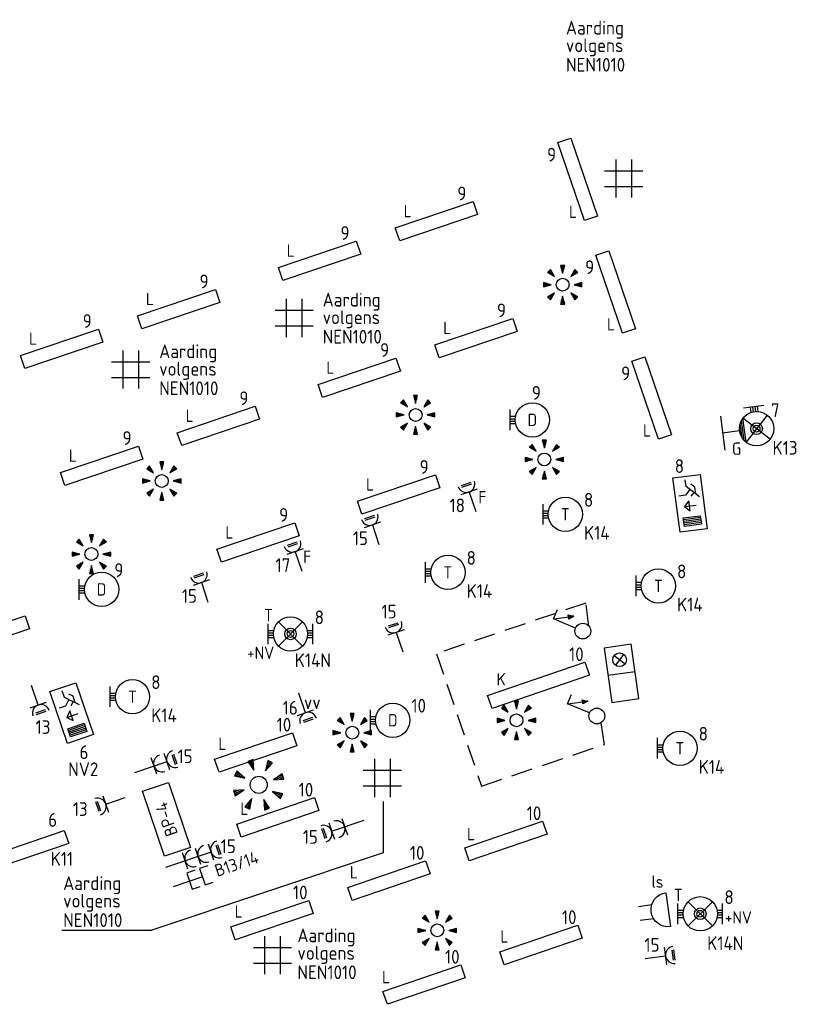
# Model space of a CAD drawing. Header units: millimetres. Extents: x 28812 to 120869, y 26747 to 104834.
# Tile 36 of 36: x 87904 to 99350, y 90475 to 104834. Entities that reach past the tile are written whole.
import ezdxf
from ezdxf.enums import TextEntityAlignment as Align

# ---------------------------------------------------------------- set-up
doc = ezdxf.new("R2010")
doc.units = ezdxf.units.MM
doc.header["$LTSCALE"] = 100
doc.linetypes.add('B0702', pattern=[4.6875, 3.125, -1.5625])
for name, color, linetype in [('EB63101-_ATTRIB', 2, 'Continuous'), ('EB63103-_ATTRIB', 2, 'Continuous'), ('EB63105-_ATTRIB', 2, 'Continuous'), ('EB63501-_ATTRIB', 2, 'Continuous'), ('EB6411--_ATTRIB', 2, 'Continuous'), ('EB6441--_ATTRIB', 2, 'Continuous'), ('EL6110--_CEN-NOODSTR', 3, 'Continuous'), ('EL62203-_KRACHT-WCD230', 3, 'Continuous'), ('EL62204-_KRACHT-ASP230', 3, 'Continuous'), ('EL62209-_KRACHT-ASP400', 3, 'Continuous'), ('EL63101-_LICHT-ARM', 3, 'Continuous'), ('EL63102-_LICHT-SCH', 3, 'Continuous'), ('EL63103-_LICHT-WCD230V', 3, 'Continuous'), ('EL63105-_LICHT-KAST', 3, 'Continuous'), ('EL63202-_NOODVRL-TXT', 3, 'Continuous'), ('EL63501-_NOODVRL-ARM', 3, 'Continuous'), ('EL6411--_DEURBEL', 3, 'Continuous'), ('EL6424--_SYMBOOL', 3, 'Continuous'), ('EL6441--_DATACOM', 3, 'Continuous'), ('EL6540--_TREKTOUW', 2, 'B0702')]:
    doc.layers.add(name, color=color, linetype=linetype)
doc.styles.add('NORATT', font='iso.shx')
doc.styles.add('NORDIM', font='isocp.shx')
doc.styles.add('ST013', font='iso.shx', dxfattribs={"height": 26})

# ---------------------------------------------------------------- blocks, each defined once
blk = doc.blocks.new('ES3W1L')
for p, q in [((1.25, 0), (-1.25, 0)), ((-0.75, 1.25), (0.75, 1.25)), ((-0.75, 1), (0.75, 1)), ((0, 0), (0, -3))]:
    blk.add_line(p, q)
blk.add_arc((0, 1.25), 1.25, 180, 0)
at = {"style": 'NORATT'}
for tag, flags, p in [('VERMOGEN', 9, (-2.5, 3)), ('GROEP', 8, (0, 3)), ('SCHAK', 8, (2.5, 3)), ('GELIJK', 9, (5, 3)), ('KAST', 9, (7, 3)), ('TAL', 8, (2.5, 3))]:
    blk.add_attdef(tag, text='', height=1.8, rotation=90, dxfattribs=dict(at, flags=flags)).set_placement(p, align=Align.MIDDLE_CENTER)
at = {"style": 'NORATT', "flags": 8}
blk.add_attdef('DOEL', text='', height=1.8, rotation=90, dxfattribs=at).set_placement((-2.5, 3), align=Align.MIDDLE_LEFT)
at = {"style": 'NORATT', "flags": 9}
blk.add_attdef('M_CODE', text='', height=1.8, dxfattribs=at).set_placement((0, 0), align=Align.MIDDLE_CENTER)
blk = doc.blocks.new('ES3G10')
for p, q in [((-3.25, -1.5), (-3.25, 1.5)), ((-3.25, 0.52), (-2.44, 0.52)), ((-3.25, 0.17), (-2.49, 0.17)), ((-3.25, -0.17), (-2.49, -0.17)), ((-3.25, -0.52), (-2.44, -0.52))]:
    blk.add_line(p, q)
blk.add_circle((0, 0), 2.5)
at = {"style": 'NORATT', "flags": 9}
blk.add_attdef('GELIJK', text='', height=1.8, dxfattribs=at).set_placement((3.5, 5), align=Align.MIDDLE_CENTER)
at = {"color": 6, "style": 'NORATT'}
for tag, flags, p in [('SCHAK', 8, (3.5, 2.75)), ('A_CODE', 8, (0, 0)), ('GROEP', 8, (-3.5, -2.75)), ('KAST', 9, (3.5, -2.75))]:
    blk.add_attdef(tag, text='', height=1.8, dxfattribs=dict(at, flags=flags)).set_placement(p, align=Align.MIDDLE)
blk = doc.blocks.new('EJ3P21')
at = {"color": 0}
blk.add_lwpolyline([(-6, -1), (-6, 1), (6, 1), (6, -1)], close=True, dxfattribs=at)
at = {"style": 'NORATT'}
for tag, height, flags, p in [('GROEPI', 1.8, 9, (0, 9.5)), ('CODE', 3.5, 8, (0, 4.5)), ('GELIJK', 1.8, 9, (3.5, 5)), ('M_CODE', 1.8, 9, (0, 0)), ('VERMOGEN', 1.8, 9, (0, -5.5)), ('DOEL', 1.8, 9, (0, -7.5)), ('VERMOGENI', 1.8, 9, (0, -9.5)), ('DOELI', 1.8, 9, (0, -11.5))]:
    blk.add_attdef(tag, text='', height=height, dxfattribs=dict(at, flags=flags)).set_placement(p, align=Align.MIDDLE_CENTER)
at = {"style": 'NORATT', "flags": 9}
for tag in ['GELIJKI', 'TAL']:
    blk.add_attdef(tag, text='', height=1.8, rotation=90, dxfattribs=at).set_placement((5, 2.75), align=Align.MIDDLE_CENTER)
at = {"style": 'NORATT'}
for tag, flags, p in [('SCHAK', 8, (3.5, 2.8)), ('A_CODE', 8, (0, 0)), ('GROEP', 8, (-3.5, -2.8)), ('KAST', 9, (3.5, -2.8))]:
    blk.add_attdef(tag, text='', height=1.8, dxfattribs=dict(at, flags=flags)).set_placement(p, align=Align.MIDDLE)
blk = doc.blocks.new('ES652141')
for p, q in [((-0.2, 3.75), (-0.2, 3)), ((0, 3.75), (0, 2.25)), ((0.2, 3.75), (0.2, 3)), ((-2.79, 2.51), (-2.26, 1.98)), ((-2.65, 2.65), (-1.59, 1.59)), ((-2.51, 2.79), (-1.98, 2.26)), ((2.65, 2.65), (1.59, 1.59)), ((2.51, 2.79), (1.98, 2.26)), ((2.79, 2.51), (2.26, 1.98)), ((-3.75, 0.2), (-3, 0.2)), ((-3.75, 0), (-2.25, 0)), ((3.75, 0), (2.25, 0)), ((3.75, 0.2), (3, 0.2)), ((-3.75, -0.2), (-3, -0.2)), ((3.75, -0.2), (3, -0.2)), ((-2.79, -2.51), (-2.26, -1.98)), ((-2.65, -2.65), (-1.59, -1.59)), ((-2.51, -2.79), (-1.98, -2.26)), ((0, -3.75), (0, -2.25)), ((2.65, -2.65), (1.59, -1.59)), ((2.51, -2.79), (1.98, -2.26)), ((2.79, -2.51), (2.26, -1.98)), ((-0.2, -3.75), (-0.2, -3)), ((0.2, -3.75), (0.2, -3))]:
    blk.add_line(p, q)
for points in [[(-1.59, 1.59), (-2.37, 2.93), (-2.93, 2.37)], [(0, 2.25), (0.4, 3.75), (-0.4, 3.75)], [(1.59, 1.59), (2.93, 2.37), (2.37, 2.93)], [(-2.25, 0), (-3.75, 0.4), (-3.75, -0.4)], [(2.25, 0), (3.75, -0.4), (3.75, 0.4)], [(-1.59, -1.59), (-2.93, -2.37), (-2.37, -2.93)], [(0, -2.25), (-0.4, -3.75), (0.4, -3.75)], [(1.59, -1.59), (2.37, -2.93), (2.93, -2.37)]]:
    blk.add_lwpolyline(points, close=True)
blk.add_circle((0, 0), 1.25)
at = {"style": 'NORATT'}
blk.add_attdef('NUMMER', text='', height=1.8, dxfattribs=at).set_placement((0, 5), align=Align.MIDDLE)
for tag, flags, p in [('CODE', 9, (1, 3.5)), ('PANEEL', 9, (0, 3)), ('GRP', 8, (0, -5)), ('RUIMTE', 9, (0, -7.5))]:
    blk.add_attdef(tag, text='', height=1.8, dxfattribs=dict(at, flags=flags)).set_placement(p, align=Align.MIDDLE_LEFT)
at = {"style": 'NORATT', "flags": 8}
blk.add_attdef('M_CODE', text='', height=1.8, dxfattribs=at).set_placement((0, 0), align=Align.MIDDLE_CENTER)
blk = doc.blocks.new('ES081010')
at = {"color": 0}
for p, q in [((-1, 0), (-1, -2)), ((1, -2), (1, 0))]:
    blk.add_line(p, q, dxfattribs=at)
blk.add_lwpolyline([(-2.5, 2.25), (2.5, 2.25, -1)], format="xyb", close=True, dxfattribs=at)
at = {"color": 0, "style": 'NORATT', "flags": 8}
for tag, p in [('NUMMER', (0, 6.75)), ('SCHAK', (0, 4))]:
    blk.add_attdef(tag, text='', height=1.8, dxfattribs=at).set_placement(p, align=Align.MIDDLE)
at = {"style": 'NORATT'}
for tag, flags, p in [('CODE', 9, (1, 3.5)), ('PANEEL', 9, (0, 3)), ('GRP', 8, (0, -5)), ('RUIMTE', 9, (0, -7.5))]:
    blk.add_attdef(tag, text='', height=1.8, dxfattribs=dict(at, flags=flags)).set_placement(p, align=Align.MIDDLE_LEFT)
at = {"style": 'NORATT', "flags": 8}
blk.add_attdef('M_CODE', text='', height=1.8, dxfattribs=at).set_placement((0, 0), align=Align.MIDDLE_CENTER)
blk = doc.blocks.new('EJ3P31')
at = {"color": 0}
blk.add_lwpolyline([(-7.5, -1), (-7.5, 1), (7.5, 1), (7.5, -1)], close=True, dxfattribs=at)
at = {"style": 'NORATT', "flags": 9}
blk.add_attdef('GELIJK', text='', height=1.8, dxfattribs=at).set_placement((3.5, 5), align=Align.MIDDLE_CENTER)
at = {"color": 0, "style": 'NORATT'}
for tag, flags, p in [('A_CODE', 8, (-3.5, 2.75)), ('SCHAK', 8, (3.5, 2.75)), ('GROEP', 8, (-3.5, -2.75)), ('KAST', 9, (3.5, -2.75))]:
    blk.add_attdef(tag, text='', height=1.8, dxfattribs=dict(at, flags=flags)).set_placement(p, align=Align.MIDDLE)
blk = doc.blocks.new('ES3S1-T')
at = {"color": 1}
blk.add_line((2.31, 4), (2.31, 1), dxfattribs=at)
at = {"color": 0}
blk.add_lwpolyline([(0.58, 1), (2.31, 4), (3.61, 3.25)], dxfattribs=at)
at = {"color": 1}
blk.add_lwpolyline([(2.01, 1.8), (2.61, 1.8), (2.31, 1)], close=True, dxfattribs=at)
blk.add_lwpolyline([(2.16, 1.8), (2.31, 1), (2.46, 1.8), (2.46, 1.8)], dxfattribs=at)
at = {"color": 0}
blk.add_circle((0, 0), 1.15, dxfattribs=at)
at = {"style": 'NORATT'}
for tag, flags, p in [('SCHAK', 8, (3, 5.5)), ('KAST', 9, (-3, 0.5)), ('M_CODE', 9, (0, 0)), ('DOEL', 9, (-3, -2)), ('GROEP', 9, (-3, -4.5))]:
    blk.add_attdef(tag, text='', height=1.8, dxfattribs=dict(at, flags=flags)).set_placement(p, align=Align.MIDDLE_CENTER)
blk = doc.blocks.new('0810A6')
for p, q in [((4, 4), (-4, 4)), ((-4, 4), (-4, 0)), ((0, 0), (0, 4)), ((4, 0), (4, 4)), ((-2.71, 1.29), (-1.29, 2.71)), ((-2.71, 2.71), (-1.29, 1.29)), ((-4, 0), (4, 0))]:
    blk.add_line(p, q)
blk.add_circle((-2, 2), 1)
at = {"style": 'ST013', "flags": 1}
for tag in ['VERMOGEN', 'A2', 'A1', 'CODE', 'GEBOUW', 'KAST', 'RUIMTE']:
    blk.add_attdef(tag, (0, 0), '', height=1.3, dxfattribs=at)
blk = doc.blocks.new('ES111352')
at = {"color": 0}
blk.add_line((0, 1.5), (0, -3), dxfattribs=at)
for points in [[(-1.25, 2.75), (-1.25, 1.5), (1.25, 1.5), (1.25, 2.75)], [(-1.25, 0.75), (-1.25, -0.5), (1.25, -0.5), (1.25, 0.75)]]:
    blk.add_lwpolyline(points, dxfattribs=at)
at = {"color": 0, "style": 'NORATT', "flags": 8}
blk.add_attdef('NUMMER1', text='', height=1.8, rotation=90, dxfattribs=at).set_placement((-1.5, 4.5), align=Align.MIDDLE_LEFT)
at = {"style": 'NORATT', "flags": 8}
blk.add_attdef('NUMMER', text='', height=1.8, rotation=90, dxfattribs=at).set_placement((1.5, 4.5), align=Align.MIDDLE_LEFT)
at = {"style": 'NORATT'}
for tag, flags, p in [('CODE', 9, (1, 3.5)), ('PANEEL', 9, (0, 3)), ('GRP', 8, (0, -5)), ('RUIMTE', 9, (0, -7.5))]:
    blk.add_attdef(tag, text='', height=1.8, dxfattribs=dict(at, flags=flags)).set_placement(p, align=Align.MIDDLE_LEFT)
at = {"style": 'NORATT', "flags": 8}
blk.add_attdef('M_CODE', text='', height=1.8, dxfattribs=at).set_placement((0, 0), align=Align.MIDDLE_CENTER)
blk = doc.blocks.new('ES3W2L')
for p, q in [((-0.75, 3.25), (0.75, 3.25)), ((-0.75, 3), (0.75, 3)), ((1.25, 2), (-1.25, 2)), ((0, 2), (0, -3)), ((1.25, 0), (-1.25, 0))]:
    blk.add_line(p, q)
for centre in [(0, 3.25), (0, 1.25)]:
    blk.add_arc(centre, 1.25, 180, 0)
at = {"style": 'NORATT'}
for tag, height, flags, p in [('GROEPI', 1.8, 9, (0, 9.5)), ('CODE', 3.5, 8, (0, 4.5)), ('M_CODE', 1.8, 9, (0, 0)), ('VERMOGENI', 1.8, 9, (0, -9.5)), ('DOELI', 1.8, 9, (0, -11.5))]:
    blk.add_attdef(tag, text='', height=height, dxfattribs=dict(at, flags=flags)).set_placement(p, align=Align.MIDDLE_CENTER)
for tag, flags, p in [('VERMOGEN', 9, (-2.5, 5)), ('GROEP', 8, (0, 5)), ('SCHAK', 8, (2.5, 5)), ('GELIJKI', 9, (5, 5)), ('GELIJK', 9, (5, 5)), ('KAST', 9, (7, 5)), ('TAL', 8, (2.5, 5))]:
    blk.add_attdef(tag, text='', height=1.8, rotation=90, dxfattribs=dict(at, flags=flags)).set_placement(p, align=Align.MIDDLE_CENTER)
at = {"style": 'NORATT', "flags": 8}
blk.add_attdef('DOEL', text='', height=1.8, rotation=90, dxfattribs=at).set_placement((-2.5, 5), align=Align.MIDDLE_LEFT)
blk = doc.blocks.new('ES111207')
at = {"color": 0}
blk.add_lwpolyline([(5, -2), (-5, -2), (-5, 2), (5, 2)], close=True, dxfattribs=at)
at = {"style": 'NORATT'}
for tag, height, flags, p in [('GROEPI', 1.8, 9, (0, 9.5)), ('GROEP', 1.8, 8, (0, 7.5)), ('CODE', 3.5, 8, (0, 4.5)), ('M_CODE', 1.8, 9, (0, 0)), ('KAST', 1.8, 9, (0, -3.5)), ('VERMOGEN', 1.8, 9, (0, -5.5)), ('DOEL', 1.8, 9, (0, -7.5)), ('VERMOGENI', 1.8, 9, (0, -9.5)), ('DOELI', 1.8, 9, (0, -11.5))]:
    blk.add_attdef(tag, text='', height=height, dxfattribs=dict(at, flags=flags)).set_placement(p, align=Align.MIDDLE_CENTER)
at = {"style": 'NORATT', "flags": 9}
for tag in ['GELIJKI', 'TAL']:
    blk.add_attdef(tag, text='', height=1.8, rotation=90, dxfattribs=at).set_placement((5, 3.75), align=Align.MIDDLE_CENTER)
at = {"color": 0, "style": 'NORATT', "flags": 9}
blk.add_attdef('RUIMTE', text='', height=1.8, dxfattribs=at).set_placement((0, -9.5), align=Align.MIDDLE)
blk = doc.blocks.new('ES3G11WW')
at = {"color": 0}
for p, q in [((-3.25, -1.5), (-3.25, 1.5)), ((-1.77, 1.77), (1.77, -1.77)), ((1.77, 1.77), (-1.77, -1.77)), ((-3.25, 0.52), (-2.44, 0.52)), ((-3.25, 0.17), (-2.49, 0.17)), ((-3.25, -0.17), (-2.49, -0.17)), ((-3.25, -0.52), (-2.44, -0.52)), ((1.77, -1.77), (-1.77, -1.77)), ((1.48, -2.02), (-1.48, -2.02)), ((1.05, -2.27), (-1.05, -2.27)), ((0, -2.5), (0, -5)), ((-2.5, -5), (2.5, -5))]:
    blk.add_line(p, q, dxfattribs=at)
blk.add_lwpolyline([(1.77, -1.77), (1.75, -1.75)], dxfattribs=at)
for radius in [2.5, 0.85, 0.5]:
    blk.add_circle((0, 0), radius, dxfattribs=at)
at = {"style": 'NORATT', "flags": 9}
blk.add_attdef('GELIJK', text='', height=1.8, dxfattribs=at).set_placement((3.5, 5), align=Align.MIDDLE_CENTER)
at = {"color": 0, "style": 'NORATT'}
for tag, flags, p in [('A_CODE', 8, (-3.5, 2.75)), ('SCHAK', 8, (3.5, 2.75)), ('GROEP', 8, (-3.5, -2.75)), ('KAST', 9, (3.5, -2.75))]:
    blk.add_attdef(tag, text='', height=1.8, dxfattribs=dict(at, flags=flags)).set_placement(p, align=Align.MIDDLE)
blk = doc.blocks.new('ES3N026')
for p, q in [((-1.5, 0.75), (-1, 0.25)), ((0.38, -0.88), (0.38, 0.87)), ((2.25, 1.25), (2.25, -1.25)), ((2.5, 1.25), (2.5, -1.25)), ((2.75, 1.25), (2.75, -1.25)), ((3, 1.25), (3, -1.25))]:
    blk.add_line(p, q)
for points in [[(4.01, 2.01), (4.01, -1.98), (-3.99, -1.98), (-3.99, 2.01)], [(3.25, -1.25), (2, -1.25), (2, 1.25), (3.25, 1.25)], [(0.38, -0.88), (1.12, -0.13), (-0.37, -0.13)]]:
    blk.add_lwpolyline(points, close=True)
for points in [[(-0.75, 1.5), (-2.5, -0.25), (-3.5, -0.25)], [(-1.25, 1), (-2.25, 1), (-2.75, 0.5)], [(-2, 0.25), (-1.25, -0.5), (-1.25, -1.5)]]:
    blk.add_lwpolyline(points)
at = {"style": 'NORATT'}
for tag, height, flags, p in [('GROEPI', 1.8, 9, (0, 9.5)), ('CODE', 3.5, 8, (0, 4.5)), ('A_CODE', 1.8, 8, (-3.5, 3.5)), ('NUMMER', 1.8, 8, (3.5, 3.5)), ('SCHAK', 1.8, 8, (3.5, 2.75)), ('M_CODE', 1.8, 9, (0, 0)), ('GROEP', 1.8, 8, (-3.5, -3.5)), ('KAST', 1.8, 9, (3.5, -3.5)), ('VERMOGEN', 1.8, 9, (0, -5.5)), ('DOEL', 1.8, 9, (0, -7.5)), ('VERMOGENI', 1.8, 9, (0, -9.5)), ('DOELI', 1.8, 9, (0, -11.5))]:
    blk.add_attdef(tag, text='', height=height, dxfattribs=dict(at, flags=flags)).set_placement(p, align=Align.MIDDLE_CENTER)
at = {"style": 'NORATT', "flags": 9}
for tag in ['GELIJKI', 'TAL']:
    blk.add_attdef(tag, text='', height=1.8, rotation=90, dxfattribs=at).set_placement((5, 3.76), align=Align.MIDDLE_CENTER)
blk = doc.blocks.new('ES3W3L')
at = {"color": 2}
for p, q in [((-0.75, 5.25), (0.75, 5.25)), ((-0.75, 5), (0.75, 5))]:
    blk.add_line(p, q, dxfattribs=at)
at = {"color": 0}
for p, q in [((1.25, 4), (-1.25, 4)), ((0, 4), (0, -3)), ((1.25, 2), (-1.25, 2)), ((1.25, 0), (-1.25, 0))]:
    blk.add_line(p, q, dxfattribs=at)
for centre in [(0, 5.25), (0, 3.25), (0, 1.25)]:
    blk.add_arc(centre, 1.25, 180, 0, dxfattribs=at)
at = {"style": 'NORATT'}
for tag, flags, p in [('VERMOGEN', 9, (-2.5, 7)), ('GROEP', 8, (0, 7)), ('SCHAK', 8, (2.5, 7)), ('GELIJK', 9, (5, 7)), ('TAL', 8, (2.5, 7)), ('KAST', 9, (7, 7))]:
    blk.add_attdef(tag, text='', height=1.8, rotation=90, dxfattribs=dict(at, flags=flags)).set_placement(p, align=Align.MIDDLE_CENTER)
at = {"style": 'NORATT', "flags": 8}
blk.add_attdef('DOEL', text='', height=1.8, rotation=90, dxfattribs=at).set_placement((-2.5, 7), align=Align.MIDDLE_LEFT)
at = {"style": 'NORATT', "flags": 9}
blk.add_attdef('M_CODE', text='', height=1.8, dxfattribs=at).set_placement((0, 0), align=Align.MIDDLE_CENTER)
blk = doc.blocks.new('EJ3T01')
at = {"color": 0}
for p, q in [((-3.25, -1.5), (-3.25, 1.5)), ((-1.77, 1.77), (1.77, -1.77)), ((1.77, 1.77), (-1.77, -1.77)), ((3.25, -1.5), (3.25, 1.5)), ((-3.25, 0.52), (-2.44, 0.52)), ((-3.25, 0.17), (-2.49, 0.17)), ((2.44, 0.52), (3.25, 0.52)), ((2.49, 0.17), (3.25, 0.17)), ((-3.25, -0.17), (-2.49, -0.17)), ((-3.25, -0.52), (-2.44, -0.52)), ((2.44, -0.52), (3.25, -0.52)), ((2.49, -0.17), (3.25, -0.17))]:
    blk.add_line(p, q, dxfattribs=at)
blk.add_lwpolyline([(1.77, -1.77), (1.75, -1.75)], dxfattribs=at)
for radius in [2.5, 0.85, 0.5]:
    blk.add_circle((0, 0), radius, dxfattribs=at)
at = {"style": 'NORATT', "flags": 9}
blk.add_attdef('GELIJK', text='', height=1.8, dxfattribs=at).set_placement((3.5, 5), align=Align.MIDDLE_CENTER)
at = {"color": 0, "style": 'NORATT'}
for tag, flags, p in [('A_CODE', 8, (-3.5, 2.75)), ('SCHAK', 8, (3.5, 2.75)), ('GROEP', 8, (-3.5, -2.75)), ('KAST', 9, (3.5, -2.75))]:
    blk.add_attdef(tag, text='', height=1.8, dxfattribs=dict(at, flags=flags)).set_placement(p, align=Align.MIDDLE)

msp = doc.modelspace()

# ---------------------------------------------------------------- linework, layer by layer
at = {"layer": 'EL62204-_KRACHT-ASP230'}
for points in [[(96600, 102797), (96600, 102240)], [(96827, 102797), (96827, 102240)], [(96992, 102625), (96435, 102625)], [(96992, 102398), (96435, 102398)], [(91793, 100763), (91793, 100206)], [(92020, 100763), (92020, 100206)], [(92185, 100591), (91628, 100591)], [(92185, 100364), (91628, 100364)], [(89409, 100011), (89409, 99454)], [(89636, 100011), (89636, 99454)], [(89800, 99839), (89244, 99839)], [(89800, 99612), (89244, 99612)], [(93081, 94054), (93081, 93498)], [(93308, 94054), (93308, 93498)], [(93473, 93883), (92916, 93883)], [(93473, 93656), (92916, 93656)], [(91477, 91471), (91477, 90914)], [(91704, 91471), (91704, 90914)], [(91869, 91299), (91312, 91299)], [(91869, 91072), (91312, 91072)]]:
    msp.add_lwpolyline(points, dxfattribs=at)
at = {"layer": 'EL62209-_KRACHT-ASP400'}
for points in [[(93204, 93431), (93204, 92684), (89833, 91554)], [(88520, 91554), (89833, 91554)]]:
    msp.add_lwpolyline(points, dxfattribs=at)
at = {"layer": 'EL6540--_TREKTOUW'}
for p, q in [((96164, 96327, 16800), (93985, 95588, 16800)), ((96208, 95990, 1200), (96164, 96327, 16800)), ((93985, 95588, 16800), (94641, 93656, 16800)), ((96435, 94265, 16800), (96384, 94582, 1200)), ((94641, 93656, 16800), (96435, 94265, 16800))]:
    msp.add_line(p, q, dxfattribs=at)

# ---------------------------------------------------------------- block references
at = {"layer": 'EL6110--_CEN-NOODSTR', "xscale": 99.99999999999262, "yscale": 99.99999999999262, "zscale": 99.99999999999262, "rotation": 288.74999999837}
msp.add_blockref('ES3N026', (88660, 94723), dxfattribs=at)
at = {"layer": 'EL62203-_KRACHT-WCD230'}
for p, xscale, yscale, zscale, rotation in [((89863, 93949, 16800), 99.99999999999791, 99.99999999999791, 99.99999999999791, 288.7500000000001), ((92644, 93066, 1050), 100, 100, 100, 108.7517353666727)]:
    msp.add_blockref('ES3W2L', p, dxfattribs=dict(at, xscale=xscale, yscale=yscale, zscale=zscale, rotation=rotation))
at = {"layer": 'EL63101-_LICHT-ARM'}
ref = msp.add_blockref('EJ3P21', (96043, 102505, 16800), dxfattribs=dict(at, xscale=100.0000000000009, yscale=100.0000000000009, zscale=100.0000000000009, rotation=288.8000000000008))
ref.add_attrib('A_CODE', 'L', dxfattribs={"layer": 'EB63101-_ATTRIB', "color": 1, "height": 180, "style": 'NORATT', "flags": 8}).set_placement((95975, 102034, 16800), align=Align.MIDDLE)
ref = msp.add_blockref('EJ3P21', (93983, 101896, 16800), dxfattribs=dict(at, xscale=99.9999999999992, yscale=99.9999999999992, zscale=99.9999999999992, rotation=18.7000000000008))
ref.add_attrib('A_CODE', 'L', dxfattribs={"layer": 'EB63101-_ATTRIB', "color": 1, "height": 180, "style": 'NORATT', "flags": 8}).set_placement((93563, 102044, 16800), align=Align.MIDDLE)
ref = msp.add_blockref('EJ3P21', (92278, 101318, 16800), dxfattribs=dict(at, xscale=99.9999999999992, yscale=99.9999999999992, zscale=99.9999999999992, rotation=18.7000000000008))
ref.add_attrib('A_CODE', 'L', dxfattribs={"layer": 'EB63101-_ATTRIB', "color": 1, "height": 180, "style": 'NORATT', "flags": 8}).set_placement((91858, 101466, 16800), align=Align.MIDDLE)
ref = msp.add_blockref('EJ3P21', (96598, 100863, 33600), dxfattribs=dict(at, xscale=100.0000000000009, yscale=100.0000000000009, zscale=100.0000000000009, rotation=288.8000000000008))
ref.add_attrib('A_CODE', 'L', dxfattribs={"layer": 'EB63101-_ATTRIB', "color": 1, "height": 180, "style": 'NORATT', "flags": 8}).set_placement((96530, 100392, 33600), align=Align.MIDDLE)
at = {"layer": 'EL63101-_LICHT-ARM', "xscale": 75, "yscale": 75, "zscale": 75}
for p in [(95824, 100969), (93679, 99070), (95557, 98421), (89976, 98107, 6129), (88950, 97041, 14400), (95150, 94616), (92755, 94436), (93995, 91553)]:
    msp.add_blockref('ES652141', p, dxfattribs=at)
at = {"layer": 'EL63101-_LICHT-ARM'}
ref = msp.add_blockref('EJ3P21', (90222, 100613, 16800), dxfattribs=dict(at, xscale=99.99999999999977, yscale=99.99999999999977, zscale=99.99999999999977, rotation=18.70000000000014))
ref.add_attrib('A_CODE', 'L', dxfattribs={"layer": 'EB63101-_ATTRIB', "color": 1, "height": 180, "style": 'NORATT', "flags": 8}).set_placement((89802, 100761, 16800), align=Align.MIDDLE)
ref = msp.add_blockref('EJ3P21', (94560, 100191, 16800), dxfattribs=dict(at, xscale=99.9999999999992, yscale=99.9999999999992, zscale=99.9999999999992, rotation=18.7000000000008))
ref.add_attrib('A_CODE', 'L', dxfattribs={"layer": 'EB63101-_ATTRIB', "color": 1, "height": 180, "style": 'NORATT', "flags": 8}).set_placement((94141, 100339, 16800), align=Align.MIDDLE)
ref = msp.add_blockref('EJ3P21', (88517, 100035, 16800), dxfattribs=dict(at, xscale=100.0000000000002, yscale=100.0000000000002, zscale=100.0000000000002, rotation=18.70000000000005))
ref.add_attrib('A_CODE', 'L', dxfattribs={"layer": 'EB63101-_ATTRIB', "color": 1, "height": 180, "style": 'NORATT', "flags": 8}).set_placement((88098, 100183, 16800), align=Align.MIDDLE)
ref = msp.add_blockref('EJ3P21', (92856, 99613, 16800), dxfattribs=dict(at, xscale=99.9999999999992, yscale=99.9999999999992, zscale=99.9999999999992, rotation=18.7000000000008))
ref.add_attrib('A_CODE', 'L', dxfattribs={"layer": 'EB63101-_ATTRIB', "color": 1, "height": 180, "style": 'NORATT', "flags": 8}).set_placement((92436, 99761, 16800), align=Align.MIDDLE)
ref = msp.add_blockref('EJ3P21', (97123, 99316, 50400), dxfattribs=dict(at, xscale=100.0000000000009, yscale=100.0000000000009, zscale=100.0000000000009, rotation=288.8000000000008))
ref.add_attrib('A_CODE', 'L', dxfattribs={"layer": 'EB63101-_ATTRIB', "color": 1, "height": 180, "style": 'NORATT', "flags": 8}).set_placement((97055, 98845, 50400), align=Align.MIDDLE)
ref = msp.add_blockref('ES3G10', (95382, 98998, 2400), dxfattribs=dict(at, xscale=100, yscale=100, zscale=100))
ref.add_attrib('A_CODE', 'D', dxfattribs={"layer": 'EB63101-_ATTRIB', "color": 1, "height": 180, "style": 'NORATT', "flags": 8}).set_placement((95382, 98998, 2400), align=Align.MIDDLE)
ref = msp.add_blockref('EJ3P21', (90803, 98909, 16800), dxfattribs=dict(at, xscale=99.99999999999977, yscale=99.99999999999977, zscale=99.99999999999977, rotation=18.70000000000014))
ref.add_attrib('A_CODE', 'L', dxfattribs={"layer": 'EB63101-_ATTRIB', "color": 1, "height": 180, "style": 'NORATT', "flags": 8}).set_placement((90383, 99058, 16800), align=Align.MIDDLE)
ref = msp.add_blockref('EJ3P21', (89099, 98329, 16800), dxfattribs=dict(at, xscale=100.0000000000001, yscale=100.0000000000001, zscale=100.0000000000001, rotation=18.69999999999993))
ref.add_attrib('A_CODE', 'L', dxfattribs={"layer": 'EB63101-_ATTRIB', "color": 1, "height": 180, "style": 'NORATT', "flags": 8}).set_placement((88679, 98477, 16800), align=Align.MIDDLE)
ref = msp.add_blockref('EJ3P21', (93433, 97908, 16800), dxfattribs=dict(at, xscale=99.9999999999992, yscale=99.9999999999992, zscale=99.9999999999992, rotation=18.7000000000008))
ref.add_attrib('A_CODE', 'L', dxfattribs={"layer": 'EB63101-_ATTRIB', "color": 1, "height": 180, "style": 'NORATT', "flags": 8}).set_placement((93014, 98057, 16800), align=Align.MIDDLE)
ref = msp.add_blockref('ES3G10', (95863, 97621, 2400), dxfattribs=dict(at, xscale=100, yscale=100, zscale=100))
ref.add_attrib('A_CODE', 'T', dxfattribs={"layer": 'EB63101-_ATTRIB', "color": 1, "height": 180, "style": 'NORATT', "flags": 8}).set_placement((95863, 97621, 2400), align=Align.MIDDLE)
ref = msp.add_blockref('EJ3P21', (91382, 97208, 16800), dxfattribs=dict(at, xscale=100.0000000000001, yscale=100.0000000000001, zscale=100.0000000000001, rotation=18.69999999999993))
ref.add_attrib('A_CODE', 'L', dxfattribs={"layer": 'EB63101-_ATTRIB', "color": 1, "height": 180, "style": 'NORATT', "flags": 8}).set_placement((90963, 97356, 16800), align=Align.MIDDLE)
ref = msp.add_blockref('ES3G10', (94150, 96774, 2400), dxfattribs=dict(at, xscale=100, yscale=100, zscale=100))
ref.add_attrib('A_CODE', 'T', dxfattribs={"layer": 'EB63101-_ATTRIB', "color": 1, "height": 180, "style": 'NORATT', "flags": 8}).set_placement((94150, 96774, 2400), align=Align.MIDDLE)
ref = msp.add_blockref('ES3G10', (97221, 96577, 2400), dxfattribs=dict(at, xscale=100, yscale=100, zscale=100))
ref.add_attrib('A_CODE', 'T', dxfattribs={"layer": 'EB63101-_ATTRIB', "color": 1, "height": 180, "style": 'NORATT', "flags": 8}).set_placement((97221, 96577, 2400), align=Align.MIDDLE)
ref = msp.add_blockref('ES3G10', (89098, 96526, 16800), dxfattribs=dict(at, xscale=100, yscale=100, zscale=100))
ref.add_attrib('A_CODE', 'D', dxfattribs={"layer": 'EB63101-_ATTRIB', "color": 1, "height": 180, "style": 'NORATT', "flags": 8}).set_placement((89098, 96526, 16800), align=Align.MIDDLE)
ref = msp.add_blockref('EJ3P21', (87448, 95854, 8529), dxfattribs=dict(at, xscale=100.0000000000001, yscale=100.0000000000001, zscale=100.0000000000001, rotation=18.69999999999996))
ref.add_attrib('A_CODE', 'L', dxfattribs={"layer": 'EB63101-_ATTRIB', "color": 1, "height": 180, "style": 'NORATT', "flags": 8}).set_placement((87028, 96002, 8529), align=Align.MIDDLE)
ref = msp.add_blockref('EJ3P31', (95472, 95127, 16800), dxfattribs=dict(at, xscale=99.99999999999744, yscale=99.99999999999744, zscale=99.99999999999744, rotation=198.8000000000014))
ref.add_attrib('A_CODE', 'K', dxfattribs={"layer": 'EB63101-_ATTRIB', "color": 1, "height": 180, "style": 'NORATT', "flags": 8}).set_placement((94927, 95215, 16800), align=Align.MIDDLE)
ref = msp.add_blockref('ES3G10', (89549, 94961, 2400), dxfattribs=dict(at, xscale=100, yscale=100, zscale=100))
ref.add_attrib('A_CODE', 'T', dxfattribs={"layer": 'EB63101-_ATTRIB', "color": 1, "height": 180, "style": 'NORATT', "flags": 8}).set_placement((89549, 94961, 2400), align=Align.MIDDLE)
ref = msp.add_blockref('ES3G10', (93346, 94618, 2600), dxfattribs=dict(at, xscale=100, yscale=100, zscale=100))
ref.add_attrib('A_CODE', 'D', dxfattribs={"layer": 'EB63101-_ATTRIB', "color": 1, "height": 180, "style": 'NORATT', "flags": 8}).set_placement((93346, 94618, 2600), align=Align.MIDDLE)
ref = msp.add_blockref('EJ3P21', (91348, 94147, 16800), dxfattribs=dict(at, xscale=99.99999999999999, yscale=99.99999999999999, zscale=99.99999999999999, rotation=198.8000000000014))
ref.add_attrib('A_CODE', 'L', dxfattribs={"layer": 'EB63101-_ATTRIB', "color": 1, "height": 180, "style": 'NORATT', "flags": 8}).set_placement((90860, 94274, 16800), align=Align.MIDDLE)
ref = msp.add_blockref('ES3G10', (97535, 94209, 2400), dxfattribs=dict(at, xscale=100, yscale=100, zscale=100))
ref.add_attrib('A_CODE', 'T', dxfattribs={"layer": 'EB63101-_ATTRIB', "color": 1, "height": 180, "style": 'NORATT', "flags": 8}).set_placement((97535, 94209, 2400), align=Align.MIDDLE)
at = {"layer": 'EL63101-_LICHT-ARM', "xscale": 99.99999999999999, "yscale": 99.99999999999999, "zscale": 99.99999999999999, "rotation": 18.75000000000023}
msp.add_blockref('ES652141', (91391, 93676, 2600), dxfattribs=at)
at = {"layer": 'EL63101-_LICHT-ARM'}
ref = msp.add_blockref('EJ3P21', (91669, 93201, 16800), dxfattribs=dict(at, xscale=99.99999999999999, yscale=99.99999999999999, zscale=99.99999999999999, rotation=198.8000000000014))
ref.add_attrib('A_CODE', 'L', dxfattribs={"layer": 'EB63101-_ATTRIB', "color": 1, "height": 180, "style": 'NORATT', "flags": 8}).set_placement((91181, 93328, 16800), align=Align.MIDDLE)
ref = msp.add_blockref('EJ3P21', (94996, 92856, 16800), dxfattribs=dict(at, xscale=99.99999999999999, yscale=99.99999999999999, zscale=99.99999999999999, rotation=198.8000000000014))
ref.add_attrib('A_CODE', 'L', dxfattribs={"layer": 'EB63101-_ATTRIB', "color": 1, "height": 180, "style": 'NORATT', "flags": 8}).set_placement((94489, 92958, 16800), align=Align.MIDDLE)
ref = msp.add_blockref('EJ3P31', (87877, 92673, 2600), dxfattribs=dict(at, xscale=100.0000000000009, yscale=100.0000000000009, zscale=100.0000000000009, rotation=18.80000000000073))
ref.add_attrib('A_CODE', 'F1', dxfattribs={"layer": 'EB63101-_ATTRIB', "color": 1, "height": 180, "style": 'NORATT', "flags": 8}).set_placement((87457, 92821, 2600), align=Align.MIDDLE)
ref = msp.add_blockref('EJ3P21', (93290, 92279, 16800), dxfattribs=dict(at, xscale=99.99999999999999, yscale=99.99999999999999, zscale=99.99999999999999, rotation=198.8000000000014))
ref.add_attrib('A_CODE', 'L', dxfattribs={"layer": 'EB63101-_ATTRIB', "color": 1, "height": 180, "style": 'NORATT', "flags": 8}).set_placement((92778, 92401, 16800), align=Align.MIDDLE)
ref = msp.add_blockref('EJ3P21', (91585, 91702, 16800), dxfattribs=dict(at, xscale=99.99999999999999, yscale=99.99999999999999, zscale=99.99999999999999, rotation=198.8000000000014))
ref.add_attrib('A_CODE', 'L', dxfattribs={"layer": 'EB63101-_ATTRIB', "color": 1, "height": 180, "style": 'NORATT', "flags": 8}).set_placement((91098, 91829, 16800), align=Align.MIDDLE)
ref = msp.add_blockref('EJ3P21', (95508, 91340, 16800), dxfattribs=dict(at, xscale=99.99999999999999, yscale=99.99999999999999, zscale=99.99999999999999, rotation=198.8000000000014))
ref.add_attrib('A_CODE', 'L', dxfattribs={"layer": 'EB63101-_ATTRIB', "color": 1, "height": 180, "style": 'NORATT', "flags": 8}).set_placement((94974, 91465, 16800), align=Align.MIDDLE)
ref = msp.add_blockref('EJ3P21', (93803, 90763, 16800), dxfattribs=dict(at, xscale=99.99999999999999, yscale=99.99999999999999, zscale=99.99999999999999, rotation=198.8000000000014))
ref.add_attrib('A_CODE', 'L', dxfattribs={"layer": 'EB63101-_ATTRIB', "color": 1, "height": 180, "style": 'NORATT', "flags": 8}).set_placement((93249, 90872, 16800), align=Align.MIDDLE)
at = {"layer": 'EL63102-_LICHT-SCH'}
for p, xscale, yscale, zscale, rotation in [((96119, 95918, 1200), 99.99999999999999, 99.99999999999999, 99.99999999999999, 97.49999999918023), ((96323, 94680, 1200), 100, 100, 100, 97.49999999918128)]:
    msp.add_blockref('ES3S1-T', p, dxfattribs=dict(at, xscale=xscale, yscale=yscale, zscale=zscale, rotation=rotation))
at = {"layer": 'EL63103-_LICHT-WCD230V'}
ref = msp.add_blockref('ES3W1L', (94459, 97945, 6000), dxfattribs=dict(at, xscale=100, yscale=100, zscale=100, rotation=18.75000000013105))
ref.add_attrib('DOEL', 'F', dxfattribs={"layer": 'EB63103-_ATTRIB', "color": 1, "height": 180, "style": 'NORATT', "flags": 8}).set_placement((94710, 97870, 6000), align=Align.MIDDLE_RIGHT)
for name, p, xscale, yscale, zscale, rotation in [('ES3W1L', (93048, 97466, 1050), 100.0000000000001, 100.0000000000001, 100.0000000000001, 18.75000000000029), ('ES3W1L', (90554, 96625, 1050), 100.0000000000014, 100.0000000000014, 100.0000000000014, 18.74999999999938), ('ES3W1L', (93394, 95898, 1050), 100, 100, 100, 18.74999999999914), ('ES3W1L', (88174, 94840, 1050), 100, 100, 100, 198.7499999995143), ('ES3W1L', (92073, 94727), 100, 100, 100, 198.7500000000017), ('ES3W1L', (89159, 93396, -14400), 100, 100, 100, 108.7502291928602), ('ES3W3L', (90317, 92566, 16800), 99.99999999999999, 99.99999999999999, 99.99999999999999, 288.750000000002), ('ES3W1L', (97326, 91179, 1050), 100.0000000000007, 100.0000000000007, 100.0000000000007, 277.4999999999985)]:
    msp.add_blockref(name, p, dxfattribs=dict(at, xscale=xscale, yscale=yscale, zscale=zscale, rotation=rotation))
ref = msp.add_blockref('ES3W1L', (91921, 97075), dxfattribs=dict(at, xscale=99.99999999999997, yscale=99.99999999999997, zscale=99.99999999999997, rotation=18.75000000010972))
ref.add_attrib('DOEL', 'F', dxfattribs={"layer": 'EB63103-_ATTRIB', "color": 1, "height": 180, "style": 'NORATT', "flags": 8}).set_placement((92155, 97001), align=Align.MIDDLE_RIGHT)
at = {"layer": 'EL63105-_LICHT-KAST'}
ref = msp.add_blockref('ES111207', (90046, 93173, 16800), dxfattribs=dict(at, xscale=99.99999999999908, yscale=99.99999999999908, zscale=99.99999999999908, rotation=288.750000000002))
ref.add_attrib('GROEP', 'BP-4', dxfattribs={"layer": 'EB63105-_ATTRIB', "color": 1, "height": 180, "rotation": 109.7165, "style": 'NORATT', "flags": 8}).set_placement((90044, 93172), align=Align.MIDDLE_CENTER)
at = {"layer": 'EL63202-_NOODVRL-TXT', "xscale": 100.0000000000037, "yscale": 100.0000000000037, "zscale": 100.0000000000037, "rotation": 277.5000000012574}
msp.add_blockref('ES3N026', (97682, 97782, 16800), dxfattribs=at)
at = {"layer": 'EL63501-_NOODVRL-ARM'}
ref = msp.add_blockref('ES3G11WW', (98653, 98870, 2400), dxfattribs=dict(at, xscale=99.99999999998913, yscale=99.99999999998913, zscale=99.99999999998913, rotation=277.4999999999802))
ref.add_attrib('A_CODE', 'G', dxfattribs={"layer": 'EB63501-_ATTRIB', "color": 1, "height": 180, "style": 'NORATT', "flags": 8}).set_placement((98361, 98579, 2400), align=Align.MIDDLE)
ref = msp.add_blockref('EJ3T01', (91854, 95876, 2400), dxfattribs=dict(at, xscale=100, yscale=100, zscale=100))
ref.add_attrib('A_CODE', 'T', dxfattribs={"layer": '0', "color": 1, "height": 180, "style": 'NORATT', "flags": 8}).set_placement((91534, 96151, 2400), align=Align.MIDDLE)
ref.add_attrib('GROEP', '+NV', dxfattribs={"layer": '0', "color": 1, "height": 180, "style": 'NORATT', "flags": 8}).set_placement((91418, 95601, 2400), align=Align.MIDDLE)
ref = msp.add_blockref('EJ3T01', (97831, 91795, 2400), dxfattribs=dict(at, xscale=100, yscale=100, zscale=100))
ref.add_attrib('A_CODE', 'T', dxfattribs={"layer": '0', "color": 1, "height": 180, "style": 'NORATT', "flags": 8}).set_placement((97511, 92070, 2400), align=Align.MIDDLE)
ref.add_attrib('GROEP', '+NV', dxfattribs={"layer": '0', "color": 1, "height": 180, "style": 'NORATT', "flags": 8}).set_placement((98388, 91743, 2400), align=Align.MIDDLE)
at = {"layer": 'EL6411--_DEURBEL'}
ref = msp.add_blockref('ES081010', (97140, 91826, 16800), dxfattribs=dict(at, xscale=100, yscale=100, zscale=100, rotation=277.5000000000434))
ref.add_attrib('SCHAK', 'ls', dxfattribs={"layer": 'EB6411--_ATTRIB', "color": 1, "height": 180, "style": 'NORATT', "flags": 8}).set_placement((97207, 92265, 16800), align=Align.MIDDLE)
at = {"layer": 'EL6424--_SYMBOOL', "xscale": 100.0000000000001, "yscale": 100.0000000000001, "zscale": 100.0000000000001, "rotation": 278.0000000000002}
msp.add_blockref('0810A6', (96484, 95274, 16800), dxfattribs=at)
at = {"layer": 'EL6441--_DATACOM'}
ref = msp.add_blockref('ES111352', (90427, 92287, 16800), dxfattribs=dict(at, xscale=99.99999999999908, yscale=99.99999999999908, zscale=99.99999999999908, rotation=288.750000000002))
ref.add_attrib('NUMMER1', 'B13/14', dxfattribs={"layer": 'EB6441--_ATTRIB', "color": 1, "height": 180, "rotation": 18.75, "style": 'NORATT', "flags": 8}).set_placement((90759, 92418, 16800), align=Align.MIDDLE_LEFT)

# ---------------------------------------------------------------- texts
at = {"layer": 'EL62203-_KRACHT-WCD230', "color": 7, "style": 'NORDIM'}
for s, p in [('18', (94174, 97651, -11650)), ('15', (92763, 97172, -16600)), ('17', (91636, 96780, -17650)), ('15', (90269, 96330, -16600)), ('15', (93181, 96102, -16600)), ('vv', (92050, 94780, -34450)), ('16', (91740, 94700, -34450)), ('13', (88135, 94418, -16600)), ('15', (90206, 93992, -16600)), ('13', (88679, 93222, -16600)), ('15', (92033, 92816, -16600)), ('15', (90836, 92680, -16600)), ('15', (97017, 91242, -16600))]:
    msp.add_text(s, height=200, dxfattribs=at).set_placement(p)
at = {"layer": 'EL63101-_LICHT-ARM', "color": 1, "style": 'NORDIM'}
for s, p in [('Aarding', (95872, 104617, 16600)), ('volgens', (95872, 104361, 16600)), ('NEN1010', (95872, 104077, 16600)), ('9', (95597, 102766, -8529)), ('9', (94288, 102199, 5871)), ('9', (92583, 101622, 5871)), ('9', (96152, 101124, 8271)), ('9', (90527, 100917, 5871)), ('Aarding', (92323, 100651)), ('9', (94866, 100495, 5871)), ('9', (88823, 100339, 5871)), ('volgens', (92323, 100395)), ('NEN1010', (92323, 100111)), ('Aarding', (89939, 99898)), ('9', (93161, 99917, 5871)), ('volgens', (89939, 99642)), ('9', (96677, 99577, 25071)), ('NEN1010', (89939, 99359)), ('9', (91108, 99213, 5871)), ('9', (95374, 99292, -2400)), ('7', (98863, 99039, -8482)), ('9', (89404, 98633, 5871)), ('K13', (98886, 98490, -16800)), ('9', (93738, 98212, 5871)), ('8', (97460, 98224)), ('8', (96135, 97732)), ('9', (91688, 97512, 5871)), ('K14', (96135, 97249)), ('8', (94423, 96885)), ('9', (89284, 96706, -2400)), ('8', (97493, 96688)), ('K14', (94423, 96402)), ('K14', (97493, 96205)), ('8', (92207, 96018)), ('10', (95918, 95480, 5871)), ('K14N', (91916, 95393)), ('8', (89822, 95072)), ('10', (93618, 94729, 200)), ('K14', (89822, 94589)), ('10', (91652, 94452, 5871)), ('8', (97808, 94321)), ('6', (88777, 94052, -2400)), ('NV2', (88611, 93803, 8638)), ('K14', (97808, 93837)), ('10', (91973, 93505, 5871)), ('10', (95300, 93161, 5871)), ('6', (88320, 93065, -2400)), ('10', (93595, 92584, 5871)), ('K11', (88355, 92496)), ('Aarding', (88538, 92142)), ('10', (91890, 92007, 5871)), ('volgens', (88538, 91886)), ('8', (98184, 91938)), ('NEN1010', (88538, 91603)), ('10', (95813, 91645, 5871)), ('Aarding', (91955, 91381)), ('K14N', (97933, 91266)), ('volgens', (91955, 91125)), ('10', (94108, 91068, 5871)), ('NEN1010', (91955, 90842))]:
    msp.add_text(s, height=200, dxfattribs=at).set_placement(p)

doc.saveas('drawing.dxf')
